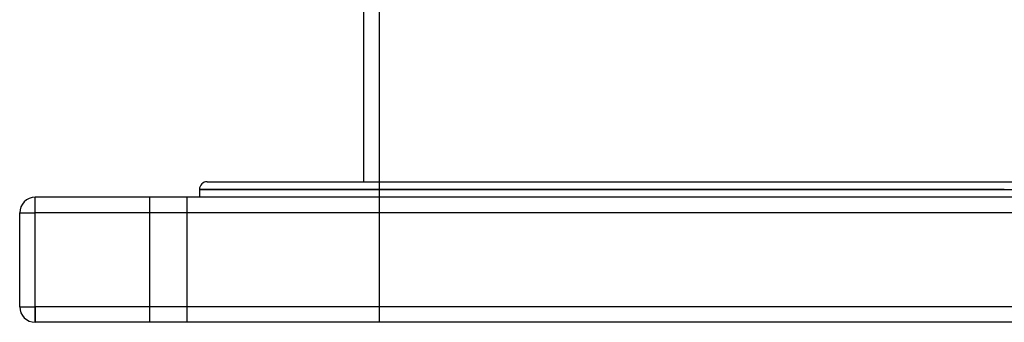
# Model space of a CAD drawing. Header units: millimetres. Extents: x -380 to 380, y -254 to 320.
# Tile 1 of 12: x -315 to 0, y -180 to -84. Entities that reach past the tile are written whole.
import ezdxf

# ---------------------------------------------------------------- set-up
doc = ezdxf.new("R2010")
doc.units = ezdxf.units.MM
doc.layers.add('HIDDEN', color=7, linetype='Continuous')
doc.layers.add('THICK', color=7, linetype='Continuous')

msp = doc.modelspace()

# ---------------------------------------------------------------- linework, layer by layer
at = {"layer": 'HIDDEN'}
for p, q in [((-200, -2.8), (-200, -180.5)), ((0, -138), (-257.5, -138)), ((-310, -145.5), (-310, -140.5)), ((-310, -140.5), (-310, -140.5)), ((-273.5, -140.5), (-273.5, -180.5)), ((-273.5, -140.5), (-273.5, -180.5)), ((-261.5, -140.5), (-261.5, -180.5)), ((-261.5, -140.5), (-261.5, -180.5)), ((-315, -145.5), (-315, -145.5)), ((-315, -145.5), (-310, -145.5)), ((310, -145.5), (-310, -145.5)), ((-310, -175.5), (-310, -145.5)), ((-315, -175.5), (-315, -175.5)), ((-315, -175.5), (-310, -175.5)), ((310, -175.5), (-310, -175.5)), ((-310, -180.5), (-310, -175.5)), ((-310, -180.5), (-310, -180.5))]:
    msp.add_line(p, q, dxfattribs=at)
at = {"layer": 'THICK'}
for p, q in [((-205, -7.8), (-205, -135.5)), ((-257.5, -138), (0, -138)), ((-257.5, -138), (-257.5, -140.5)), ((-255, -135.5), (255, -135.5)), ((0, -138), (257.5, -138)), ((310, -140.5), (-310, -140.5)), ((-310, -145.5), (-310, -140.5)), ((-315, -175.5), (-315, -145.5)), ((-315, -145.5), (-310, -145.5)), ((310, -145.5), (-310, -145.5)), ((-310, -175.5), (-310, -145.5)), ((-315, -175.5), (-310, -175.5)), ((-310, -175.5), (-310, -180.5)), ((310, -175.5), (-310, -175.5)), ((310, -180.5), (-310, -180.5))]:
    msp.add_line(p, q, dxfattribs=at)
for centre, radius, start, end in [((-255, -138), 2.5, 90, 180), ((-310, -145.5), 5, 90, 180), ((-310, -175.5), 5, 180, 270)]:
    msp.add_arc(centre, radius, start, end, dxfattribs=at)

doc.saveas('drawing.dxf')
